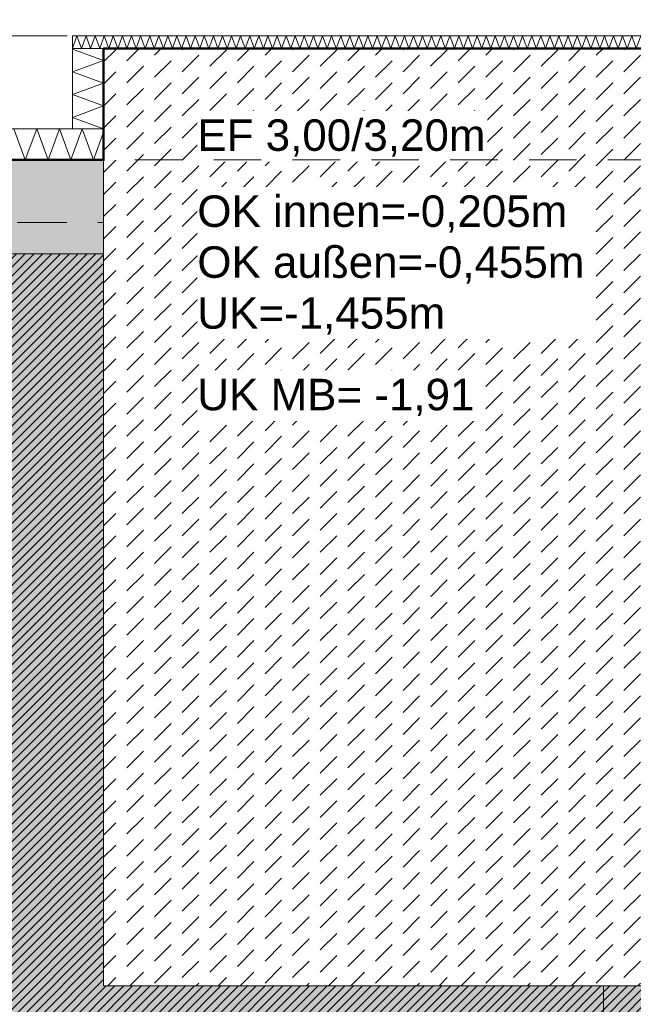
# Model space of a CAD drawing. Header units: metres. Extents: x -273 to 6, y -183 to 13.
# Tile 104 of 256: x -139.29 to -137.33, y -2.95 to 0.2. Entities that reach past the tile are written whole.
import ezdxf

# ---------------------------------------------------------------- set-up
doc = ezdxf.new("R2010")
doc.units = ezdxf.units.M
doc.header["$LTSCALE"] = 0.05
doc.header["$PDMODE"] = 1
doc.header["$PDSIZE"] = -2
for name, pattern in [('ISO-02 Strichlinie', [3.81, 3.048, -0.762]), ('Linienart-53', [5.291531, 3.175, -1.058062, 0.352704, -0.705764]), ('Linienart-Gestrichelt mit Abstand', [6, 4, -2])]:
    doc.linetypes.add(name, pattern=pattern)
doc.layers.get('0').update_dxf_attribs({"lineweight": 25})
for name, color, linetype, lineweight, true_color in [('00 -Bauelemente -Beton unbewehrt', 7, 'Continuous', 9, 0xf7e06e), ('00 -Bauelemente -Dämmung innen', 7, 'Continuous', 9, 0xff7fe6), ('30 -32 Gründung- 2 Flachgründungen u. Bodenplatten', 7, 'Continuous', 9, 0xff6633), ('30 -32 Gründung-4 Frostschürze', 7, 'Continuous', 9, 0x66aaff), ('70 -72 Beschriftung- 1 Beschriftung allgemein', 7, 'Continuous', 9, 0xff6633), ('70 -76 Bemaßung- 2 Allgemein', 7, 'Continuous', 5, 0x6666cc)]:
    doc.layers.add(name, color=color, linetype=linetype, lineweight=lineweight, true_color=true_color)
for name, color, linetype, lineweight in [('30 -35 Decken- 2 Beläge- Dämmung', 7, 'Continuous', 9), ('70 -71 Achsen- 1 Gebäudeachsen', 7, 'Linienart-53', 18), ('Keine', 7, 'Continuous', 9)]:
    doc.layers.add(name, color=color, linetype=linetype, lineweight=lineweight)
doc.styles.add('Arial', font='arial.ttf')
doc.dimstyles.new('k+k_klein', dxfattribs={"dimtxt": 0.100689, "dimasz": 0.05302, "dimexe": 0.05, "dimexo": 0.15, "dimgap": 0.005, "dimtad": 1, "dimdec": 3, "dimtxsty": 'Arial', "dimblk": 'VW_SLASH-2', "dimblk1": 'VW_SLASH-2', "dimblk2": 'VW_SLASH-2', "dimcen": 0, "dimdle": 0.025, "dimadec": 3, "dimazin": 0, "dimtfac": 0.75, "dimtdec": 3, "dimtix": 1, "dimtmove": 0, "dimatfit": 0, "dimldrblk": 'VW_FILLEDARROW', "dimfxl": 0.1, "dimfxlon": 1, "dimfrac": 2, "dimtolj": 1, "dimarcsym": 0})

# ---------------------------------------------------------------- blocks, each defined once
blk = doc.blocks.new('_Achsen (3D)')
at = {"layer": '70 -71 Achsen- 1 Gebäudeachsen', "transparency": 33554687}
for p, q in [((-137.421, 3.8), (-137.421, -46.172)), ((-179.668, -0.447), (3.826, -0.447))]:
    blk.add_line(p, q, dxfattribs=at)
blk = doc.blocks.new('Gruppe-144')
at = {"color": 255, "linetype": 'Continuous', "lineweight": 5}
blk.add_wipeout([(-143.421, -0.247), (-139.021, -0.247), (-139.021, -0.147), (-143.421, -0.147)], dxfattribs=at).dxf.layer = '00 -Bauelemente -Dämmung innen'
blk = doc.blocks.new('Gruppe-145')
at = {"layer": '00 -Bauelemente -Dämmung innen', "color": 7, "transparency": 33554687, "flags": 128}
blk.add_lwpolyline([(-139.3081, -0.147), (-139.2717, -0.247), (-139.2353, -0.147), (-139.1989, -0.247), (-139.1625, -0.147), (-139.1262, -0.247), (-139.0898, -0.147), (-139.0534, -0.247), (-139.021, -0.1581)], dxfattribs=at)
blk = doc.blocks.new('Gruppe-147')
at = {"layer": '00 -Bauelemente -Dämmung innen', "color": 7, "linetype": 'Continuous', "lineweight": 9, "transparency": 33554687}
blk.add_line((-139.021, -0.247), (-139.021, -0.147), dxfattribs=at)
blk = doc.blocks.new('Gruppe-148')
at = {"color": 7, "transparency": 33554687}
blk.add_blockref('Gruppe-147', (0, 0), dxfattribs=at)
blk = doc.blocks.new('Gruppe-149')
at = {"layer": '00 -Bauelemente -Dämmung innen', "color": 7, "linetype": 'Continuous', "lineweight": 9, "transparency": 33554687}
blk.add_line((-139.021, -0.147), (-143.421, -0.147), dxfattribs=at)
blk = doc.blocks.new('Gruppe-150')
at = {"layer": '00 -Bauelemente -Dämmung innen', "color": 7, "linetype": 'Continuous', "lineweight": 9, "transparency": 33554687}
blk.add_line((-143.421, -0.247), (-139.021, -0.247), dxfattribs=at)
blk = doc.blocks.new('Gruppe-151')
at = {"color": 7, "transparency": 33554687}
for name in ['Gruppe-149', 'Gruppe-150']:
    blk.add_blockref(name, (0, 0), dxfattribs=at)
blk = doc.blocks.new('Gruppe-152')
at = {"layer": '00 -Bauelemente -Dämmung innen', "color": 7}
blk.add_blockref('Gruppe-144', (0, 0), dxfattribs=at)
at = {"color": 7, "transparency": 33554687}
for name in ['Gruppe-148', 'Gruppe-151']:
    blk.add_blockref(name, (0, 0), dxfattribs=at)
at = {"layer": '00 -Bauelemente -Dämmung innen', "color": 7, "transparency": 33554687}
blk.add_blockref('Gruppe-145', (0, 0), dxfattribs=at)
blk = doc.blocks.new('Gruppe-153')
at = {"layer": '00 -Bauelemente -Dämmung innen', "color": 7, "transparency": 33554687}
blk.add_blockref('Gruppe-152', (0, 0), dxfattribs=at)
at = {"layer": '00 -Bauelemente -Dämmung innen', "color": 0, "flags": 1}
for tag in ['prm0_value', 'prm1_value', 'prm2_value', 'prm3_value', 'prm4_value', 'prm5_value', 'prm6_value', 'IFC_UUID', 'instanceID', 'prm0_name', 'prm0_type', 'prm1_name', 'prm1_type', 'prm2_name', 'prm2_type', 'prm3_name', 'prm3_type', 'prm4_name', 'prm4_type', 'prm5_name', 'prm5_type', 'prm6_name', 'prm6_type']:
    blk.add_attdef(tag, (-143.421, -0.247), '', height=0.00018, dxfattribs=at)
blk = doc.blocks.new('Gruppe-804')
at = {"color": 255, "linetype": 'Continuous', "lineweight": 5}
blk.add_wipeout([(-139.021, -0.147), (-139.021, 0.1099), (-139.121, 0.1099), (-139.121, -0.147)], dxfattribs=at).dxf.layer = '00 -Bauelemente -Dämmung innen'
blk = doc.blocks.new('Gruppe-805')
at = {"layer": '00 -Bauelemente -Dämmung innen', "color": 7, "transparency": 33554687, "flags": 128}
blk.add_lwpolyline([(-139.021, -0.147), (-139.121, -0.1106), (-139.021, -0.0742), (-139.121, -0.0379), (-139.021, -0.0015), (-139.121, 0.0349), (-139.021, 0.0713), (-139.121, 0.1077), (-139.1151, 0.1099)], dxfattribs=at)
blk = doc.blocks.new('Gruppe-806')
at = {"layer": '00 -Bauelemente -Dämmung innen', "color": 7, "linetype": 'Continuous', "lineweight": 9, "transparency": 33554687}
blk.add_line((-139.121, -0.147), (-139.021, -0.147), dxfattribs=at)
blk = doc.blocks.new('Gruppe-807')
at = {"layer": '00 -Bauelemente -Dämmung innen', "color": 7, "linetype": 'Continuous', "lineweight": 9, "transparency": 33554687}
blk.add_line((-139.021, 0.1099), (-139.121, 0.1099), dxfattribs=at)
blk = doc.blocks.new('Gruppe-808')
at = {"color": 7, "transparency": 33554687}
for name in ['Gruppe-807', 'Gruppe-806']:
    blk.add_blockref(name, (0, 0), dxfattribs=at)
blk = doc.blocks.new('Gruppe-809')
at = {"layer": '00 -Bauelemente -Dämmung innen', "color": 7, "linetype": 'Continuous', "lineweight": 9, "transparency": 33554687}
blk.add_line((-139.121, 0.1099), (-139.121, -0.147), dxfattribs=at)
blk = doc.blocks.new('Gruppe-810')
at = {"layer": '00 -Bauelemente -Dämmung innen', "color": 7, "linetype": 'Continuous', "lineweight": 9, "transparency": 33554687}
blk.add_line((-139.021, -0.147), (-139.021, 0.1099), dxfattribs=at)
blk = doc.blocks.new('Gruppe-811')
at = {"color": 7, "transparency": 33554687}
for name in ['Gruppe-809', 'Gruppe-810']:
    blk.add_blockref(name, (0, 0), dxfattribs=at)
blk = doc.blocks.new('Gruppe-812')
at = {"layer": '00 -Bauelemente -Dämmung innen', "color": 7}
blk.add_blockref('Gruppe-804', (0, 0), dxfattribs=at)
at = {"color": 7, "transparency": 33554687}
for name in ['Gruppe-808', 'Gruppe-811']:
    blk.add_blockref(name, (0, 0), dxfattribs=at)
at = {"layer": '00 -Bauelemente -Dämmung innen', "color": 7, "transparency": 33554687}
blk.add_blockref('Gruppe-805', (0, 0), dxfattribs=at)
blk = doc.blocks.new('Gruppe-813')
at = {"layer": '00 -Bauelemente -Dämmung innen', "color": 7, "transparency": 33554687}
blk.add_blockref('Gruppe-812', (0, 0), dxfattribs=at)
at = {"layer": '00 -Bauelemente -Dämmung innen', "color": 0, "flags": 1}
for tag in ['prm0_value', 'prm1_value', 'prm2_value', 'prm3_value', 'prm4_value', 'prm5_value', 'prm6_value', 'IFC_UUID', 'instanceID', 'prm0_name', 'prm0_type', 'prm1_name', 'prm1_type', 'prm2_name', 'prm2_type', 'prm3_name', 'prm3_type', 'prm4_name', 'prm4_type', 'prm5_name', 'prm5_type', 'prm6_name', 'prm6_type']:
    blk.add_attdef(tag, (-139.121, -0.147), '', height=0.00018, dxfattribs=at)
blk = doc.blocks.new('Gruppe-814')
at = {"color": 255, "linetype": 'Continuous', "lineweight": 5}
blk.add_wipeout([(-139.121, 0.1099), (-135.821, 0.1099), (-135.821, 0.1499), (-139.121, 0.1499)], dxfattribs=at).dxf.layer = '00 -Bauelemente -Dämmung innen'
blk = doc.blocks.new('Gruppe-815')
at = {"layer": '00 -Bauelemente -Dämmung innen', "color": 7, "transparency": 33554687, "flags": 128}
blk.add_lwpolyline([(-139.121, 0.1099), (-139.1064, 0.1499), (-139.0919, 0.1099), (-139.0773, 0.1499), (-139.0628, 0.1099), (-139.0482, 0.1499), (-139.0336, 0.1099), (-139.0191, 0.1499), (-139.0045, 0.1099), (-138.99, 0.1499), (-138.9754, 0.1099), (-138.9609, 0.1499), (-138.9463, 0.1099), (-138.9317, 0.1499), (-138.9172, 0.1099), (-138.9026, 0.1499), (-138.8881, 0.1099), (-138.8735, 0.1499), (-138.8589, 0.1099), (-138.8444, 0.1499), (-138.8298, 0.1099), (-138.8153, 0.1499), (-138.8007, 0.1099), (-138.7861, 0.1499), (-138.7716, 0.1099), (-138.757, 0.1499), (-138.7425, 0.1099), (-138.7279, 0.1499), (-138.7134, 0.1099), (-138.6988, 0.1499), (-138.6842, 0.1099), (-138.6697, 0.1499), (-138.6551, 0.1099), (-138.6406, 0.1499), (-138.626, 0.1099), (-138.6114, 0.1499), (-138.5969, 0.1099), (-138.5823, 0.1499), (-138.5678, 0.1099), (-138.5532, 0.1499), (-138.5386, 0.1099), (-138.5241, 0.1499), (-138.5095, 0.1099), (-138.495, 0.1499), (-138.4804, 0.1099), (-138.4659, 0.1499), (-138.4513, 0.1099), (-138.4367, 0.1499), (-138.4222, 0.1099), (-138.4076, 0.1499), (-138.3931, 0.1099), (-138.3785, 0.1499), (-138.3639, 0.1099), (-138.3494, 0.1499), (-138.3348, 0.1099), (-138.3203, 0.1499), (-138.3057, 0.1099), (-138.2911, 0.1499), (-138.2766, 0.1099), (-138.262, 0.1499), (-138.2475, 0.1099), (-138.2329, 0.1499), (-138.2184, 0.1099), (-138.2038, 0.1499), (-138.1892, 0.1099), (-138.1747, 0.1499), (-138.1601, 0.1099), (-138.1456, 0.1499), (-138.131, 0.1099), (-138.1164, 0.1499), (-138.1019, 0.1099), (-138.0873, 0.1499), (-138.0728, 0.1099), (-138.0582, 0.1499), (-138.0436, 0.1099), (-138.0291, 0.1499), (-138.0145, 0.1099), (-138, 0.1499), (-137.9854, 0.1099), (-137.9709, 0.1499), (-137.9563, 0.1099), (-137.9417, 0.1499), (-137.9272, 0.1099), (-137.9126, 0.1499), (-137.8981, 0.1099), (-137.8835, 0.1499), (-137.8689, 0.1099), (-137.8544, 0.1499), (-137.8398, 0.1099), (-137.8253, 0.1499), (-137.8107, 0.1099), (-137.7961, 0.1499), (-137.7816, 0.1099), (-137.767, 0.1499), (-137.7525, 0.1099), (-137.7379, 0.1499), (-137.7234, 0.1099), (-137.7088, 0.1499), (-137.6942, 0.1099), (-137.6797, 0.1499), (-137.6651, 0.1099), (-137.6506, 0.1499), (-137.636, 0.1099), (-137.6214, 0.1499), (-137.6069, 0.1099), (-137.5923, 0.1499), (-137.5778, 0.1099), (-137.5632, 0.1499), (-137.5486, 0.1099), (-137.5341, 0.1499), (-137.5195, 0.1099), (-137.505, 0.1499), (-137.4904, 0.1099), (-137.4759, 0.1499), (-137.4613, 0.1099), (-137.4467, 0.1499), (-137.4322, 0.1099), (-137.4176, 0.1499), (-137.4031, 0.1099), (-137.3885, 0.1499), (-137.3739, 0.1099), (-137.3594, 0.1499), (-137.3448, 0.1099), (-137.3303, 0.1499), (-137.3157, 0.1099), (-137.3011, 0.1499), (-137.2866, 0.1099), (-137.272, 0.1499), (-137.2575, 0.1099), (-137.2429, 0.1499), (-137.2284, 0.1099), (-137.2138, 0.1499), (-137.1992, 0.1099), (-137.1847, 0.1499), (-137.1701, 0.1099), (-137.1556, 0.1499), (-137.141, 0.1099), (-137.1264, 0.1499), (-137.1119, 0.1099), (-137.0973, 0.1499), (-137.0828, 0.1099), (-137.0682, 0.1499), (-137.0536, 0.1099), (-137.0391, 0.1499), (-137.0245, 0.1099), (-137.01, 0.1499), (-136.9954, 0.1099), (-136.9809, 0.1499), (-136.9663, 0.1099), (-136.9517, 0.1499), (-136.9372, 0.1099), (-136.9226, 0.1499), (-136.9081, 0.1099), (-136.8935, 0.1499), (-136.8789, 0.1099), (-136.8644, 0.1499), (-136.8498, 0.1099), (-136.8353, 0.1499), (-136.8207, 0.1099), (-136.8061, 0.1499), (-136.7916, 0.1099), (-136.777, 0.1499), (-136.7625, 0.1099), (-136.7479, 0.1499), (-136.7334, 0.1099), (-136.7188, 0.1499), (-136.7042, 0.1099), (-136.6897, 0.1499), (-136.6751, 0.1099), (-136.6606, 0.1499), (-136.646, 0.1099), (-136.6314, 0.1499), (-136.6169, 0.1099), (-136.6023, 0.1499), (-136.5878, 0.1099), (-136.5732, 0.1499), (-136.5586, 0.1099), (-136.5441, 0.1499), (-136.5295, 0.1099), (-136.515, 0.1499), (-136.5004, 0.1099), (-136.4859, 0.1499), (-136.4713, 0.1099), (-136.4567, 0.1499), (-136.4422, 0.1099), (-136.4276, 0.1499), (-136.4131, 0.1099), (-136.3985, 0.1499), (-136.3839, 0.1099), (-136.3694, 0.1499), (-136.3548, 0.1099), (-136.3403, 0.1499), (-136.3257, 0.1099), (-136.3111, 0.1499), (-136.2966, 0.1099), (-136.282, 0.1499), (-136.2675, 0.1099), (-136.2529, 0.1499), (-136.2384, 0.1099), (-136.2238, 0.1499), (-136.2092, 0.1099), (-136.1947, 0.1499), (-136.1801, 0.1099), (-136.1656, 0.1499), (-136.151, 0.1099), (-136.1364, 0.1499), (-136.1219, 0.1099), (-136.1073, 0.1499), (-136.0928, 0.1099), (-136.0782, 0.1499), (-136.0636, 0.1099), (-136.0491, 0.1499), (-136.0345, 0.1099), (-136.02, 0.1499), (-136.0054, 0.1099), (-135.9909, 0.1499), (-135.9763, 0.1099), (-135.9617, 0.1499), (-135.9472, 0.1099), (-135.9326, 0.1499), (-135.9181, 0.1099), (-135.9035, 0.1499), (-135.8889, 0.1099), (-135.8744, 0.1499), (-135.8598, 0.1099), (-135.8453, 0.1499), (-135.8307, 0.1099), (-135.821, 0.1366)], dxfattribs=at)
blk = doc.blocks.new('Gruppe-816')
at = {"layer": '00 -Bauelemente -Dämmung innen', "color": 7, "linetype": 'Continuous', "lineweight": 9, "transparency": 33554687}
blk.add_line((-139.121, 0.1499), (-139.121, 0.1099), dxfattribs=at)
blk = doc.blocks.new('Gruppe-817')
at = {"layer": '00 -Bauelemente -Dämmung innen', "color": 7, "linetype": 'Continuous', "lineweight": 9, "transparency": 33554687}
blk.add_line((-135.821, 0.1099), (-135.821, 0.1499), dxfattribs=at)
blk = doc.blocks.new('Gruppe-818')
at = {"color": 7, "transparency": 33554687}
for name in ['Gruppe-816', 'Gruppe-817']:
    blk.add_blockref(name, (0, 0), dxfattribs=at)
blk = doc.blocks.new('Gruppe-819')
at = {"layer": '00 -Bauelemente -Dämmung innen', "color": 7, "linetype": 'Continuous', "lineweight": 9, "transparency": 33554687}
blk.add_line((-135.821, 0.1499), (-139.121, 0.1499), dxfattribs=at)
blk = doc.blocks.new('Gruppe-820')
at = {"layer": '00 -Bauelemente -Dämmung innen', "color": 7, "linetype": 'Continuous', "lineweight": 9, "transparency": 33554687}
blk.add_line((-139.121, 0.1099), (-135.821, 0.1099), dxfattribs=at)
blk = doc.blocks.new('Gruppe-821')
at = {"color": 7, "transparency": 33554687}
for name in ['Gruppe-819', 'Gruppe-820']:
    blk.add_blockref(name, (0, 0), dxfattribs=at)
blk = doc.blocks.new('Gruppe-822')
at = {"layer": '00 -Bauelemente -Dämmung innen', "color": 7}
blk.add_blockref('Gruppe-814', (0, 0), dxfattribs=at)
at = {"color": 7, "transparency": 33554687}
for name in ['Gruppe-818', 'Gruppe-821']:
    blk.add_blockref(name, (0, 0), dxfattribs=at)
at = {"layer": '00 -Bauelemente -Dämmung innen', "color": 7, "transparency": 33554687}
blk.add_blockref('Gruppe-815', (0, 0), dxfattribs=at)
blk = doc.blocks.new('Gruppe-823')
at = {"layer": '00 -Bauelemente -Dämmung innen', "color": 7, "transparency": 33554687}
blk.add_blockref('Gruppe-822', (0, 0), dxfattribs=at)
at = {"layer": '00 -Bauelemente -Dämmung innen', "color": 0, "flags": 1}
for tag in ['IFC_UUID', 'instanceID', 'prm0_name', 'prm0_type', 'prm0_value', 'prm1_name', 'prm1_type', 'prm1_value', 'prm2_name', 'prm2_type', 'prm2_value', 'prm3_name', 'prm3_type', 'prm3_value', 'prm4_name', 'prm4_type', 'prm4_value', 'prm5_name', 'prm5_type', 'prm5_value', 'prm6_name', 'prm6_type', 'prm6_value']:
    blk.add_attdef(tag, (-139.121, 0.1099), '', height=0.00018, dxfattribs=at)
blk = doc.blocks.new('Gruppe-2129')
at = {"layer": '30 -32 Gründung- 2 Flachgründungen u. Bodenplatten', "flags": 128}
blk.add_lwpolyline([(-139.021, 0.1099), (-135.821, 0.1099), (-135.821, -2.8901), (-139.021, -2.8901)], close=True, dxfattribs=at)
at = {"color": 255}
for points in [[(-138.721, -0.2524), (-137.7926, -0.2524), (-137.7926, -0.0901), (-138.721, -0.0901)], [(-138.721, -0.8204), (-137.4749, -0.8204), (-137.4749, -0.3335), (-138.721, -0.3335)]]:
    blk.add_wipeout(points, dxfattribs=at).dxf.layer = '70 -72 Beschriftung- 1 Beschriftung allgemein'
at = {"layer": '70 -72 Beschriftung- 1 Beschriftung allgemein', "char_height": 0.100689, "attachment_point": 1, "line_spacing_factor": 0.970891, "style": 'Arial'}
for s, insert in [('EF 3,00/3,20m', (-138.721, -0.1171)), ('OK innen=-0,205m\\POK außen=-0,455m\\PUK=-1,455m', (-138.721, -0.3605))]:
    blk.add_mtext(s, dxfattribs=dict(at, insert=insert))
blk = doc.blocks.new('_FU_2D LP5 (2D)')
at = {"color": 255}
blk.add_wipeout([(-139.02099996, 0.10989813), (-135.82099996, 0.10989813), (-135.82099996, -2.89010187), (-139.02099996, -2.89010187)], dxfattribs=at).dxf.layer = '00 -Bauelemente -Beton unbewehrt'
at = {"layer": '00 -Bauelemente -Beton unbewehrt', "linetype": 'Continuous', "lineweight": 9}
h = blk.add_hatch(dxfattribs=at)
h.set_pattern_fill('Unbew_ Beton1 1mm SRF', style=0, pattern_type=2)
h.set_pattern_definition([(45, (0, 0), (0.088388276, 0.01767774), [0.075, -0.05])])
h.paths.add_polyline_path([(-139.02099996, 0.10989813), (-135.82099996, 0.10989813), (-135.82099996, -2.89010187), (-139.02099996, -2.89010187)])
at = {"layer": '30 -35 Decken- 2 Beläge- Dämmung', "linetype": 'Continuous', "lineweight": 18, "true_color": 0xd9d9d9}
h = blk.add_hatch(dxfattribs=at)
h.set_pattern_fill('Schraffur grau', color=254, style=0, pattern_type=2)
h.set_pattern_definition([(45, (-131.188402, -6.746944), (0.014142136, -0.014142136), [])])
h.paths.add_polyline_path([(-149.17086327, -2.24704198), (-150.87086327, -2.24704198), (-150.87086327, -0.54704198), (-151.02099996, -0.54704198), (-151.02099996, -2.89011624), (-154.22099996, -2.89011624), (-154.22099996, -0.54704198), (-159.62099996, -0.54704198), (-159.62099996, -5.54704198), (-119.72099996, -5.54704198), (-119.72099996, -10.21204198), (-100.02099996, -10.21204198), (-100.02099996, -7.44704198), (-101.74599996, -7.44704198), (-101.74599996, -5.21204198), (-114.72099996, -5.21204198), (-114.72099996, -2.89009828), (-116.22099996, -2.89009828), (-116.22099996, -0.54704198), (-120.62099996, -0.54704198), (-120.62099996, -2.89010187), (-123.82099996, -2.89010187), (-123.82099996, -0.54704198), (-128.22099996, -0.54704198), (-128.22099996, -2.89010187), (-131.42099996, -2.89010187), (-131.42099996, -0.54704198), (-135.82099996, -0.54704198), (-135.82099996, -2.89010187), (-139.02099996, -2.89010187), (-139.02099996, -0.54704198), (-143.42099996, -0.54704198), (-143.42099996, -2.89011265), (-146.62099996, -2.89011265), (-146.62099996, -0.54704198), (-149.17086327, -0.54704198)])
h.paths.add_polyline_path([(-105.92099996, -8.27204198), (-108.12099996, -8.27204198), (-108.12099996, -6.07204198), (-105.92099996, -6.07204198)])
h.paths.add_polyline_path([(-113.52099996, -8.27204198), (-115.72099996, -8.27204198), (-115.72099996, -6.07204198), (-113.52099996, -6.07204198)])
at = {"layer": 'Keine', "linetype": 'Continuous', "lineweight": 0, "transparency": 33554511}
h = blk.add_hatch(color=43, dxfattribs=at)
h.paths.add_polyline_path([(-131.42099996, -0.54704198), (-135.82099996, -0.54704198), (-135.82099996, -2.89010187), (-139.02099996, -2.89010187), (-139.02099996, -0.54704198), (-143.42099996, -0.54704198), (-143.42099996, -2.89011265), (-146.62099996, -2.89011265), (-146.62099996, -0.54704198), (-149.17086327, -0.54704198), (-149.17086327, -2.24704198), (-151.02099996, -2.24704198), (-151.02099996, -2.89011624), (-154.22099996, -2.89011624), (-154.22099996, -0.54704198), (-159.62099996, -0.54704198), (-159.62099996, -9.29704198), (-161.89599996, -9.29704198), (-161.89599996, -8.97204198), (-164.29599996, -8.97204198), (-164.29599996, -8.89704198), (-167.04599996, -8.89704198), (-167.04599996, -9.47204198), (-168.59599996, -9.47204198), (-168.59599996, -8.79704198), (-174.32099996, -8.79704198), (-174.32099996, -9.79704198), (-175.32099996, -9.79704198), (-175.32099996, -11.09704198), (-160.82099996, -11.09704198), (-160.82099996, -10.94704198), (-100.02099996, -10.94704198), (-100.02099996, -7.44704198), (-101.74599996, -7.44704198), (-101.74599996, -5.21204198), (-114.72099996, -5.21204198), (-114.72099996, -2.89009828), (-116.22099996, -2.89009828), (-116.22099996, -0.54704198), (-120.62099996, -0.54704198), (-120.62099996, -2.89010187), (-123.82099996, -2.89010187), (-123.82099996, -0.54704198), (-128.22099996, -0.54704198), (-128.22099996, -2.89010187), (-131.42099996, -2.89010187)])
h.paths.add_polyline_path([(-153.72099996, -6.07204198), (-151.52099996, -6.07204198), (-151.52099996, -8.27204198), (-153.72099996, -8.27204198)])
h.paths.add_polyline_path([(-143.92099996, -8.27204198), (-146.12099996, -8.27204198), (-146.12099996, -6.07204198), (-143.92099996, -6.07204198)])
h.paths.add_polyline_path([(-128.72099996, -8.27204198), (-130.92099996, -8.27204198), (-130.92099996, -6.07204198), (-128.72099996, -6.07204198)])
h.paths.add_polyline_path([(-113.52099996, -8.27204198), (-115.72099996, -8.27204198), (-115.72099996, -6.07204198), (-113.52099996, -6.07204198)])
h.paths.add_polyline_path([(-108.12099996, -6.07204198), (-105.92099996, -6.07204198), (-105.92099996, -8.27204198), (-108.12099996, -8.27204198)])
h.paths.add_polyline_path([(-123.32099996, -6.07204198), (-121.12099996, -6.07204198), (-121.12099996, -8.27204198), (-123.32099996, -8.27204198)])
h.paths.add_polyline_path([(-138.52099996, -6.07204198), (-136.32099996, -6.07204198), (-136.32099996, -8.27204198), (-138.52099996, -8.27204198)])
at = {"layer": '00 -Bauelemente -Beton unbewehrt', "flags": 128}
blk.add_lwpolyline([(-139.02099996, 0.10989813), (-135.82099996, 0.10989813), (-135.82099996, -2.89010187), (-139.02099996, -2.89010187)], close=True, dxfattribs=at)
at = {"layer": '30 -35 Decken- 2 Beläge- Dämmung', "flags": 128}
blk.add_lwpolyline([(-131.42099996, -0.54704198), (-135.82099996, -0.54704198), (-135.82099996, -2.89010187), (-139.02099996, -2.89010187), (-139.02099996, -0.54704198), (-143.42099996, -0.54704198), (-143.42099996, -2.89011265), (-146.62099996, -2.89011265), (-146.62099996, -0.54704198), (-149.17086327, -0.54704198), (-149.17086327, -2.24704198), (-150.87086327, -2.24704198), (-150.87086327, -0.54704198), (-151.02099996, -0.54704198), (-151.02099996, -2.89011624), (-154.22099996, -2.89011624), (-154.22099996, -0.54704198), (-159.62099996, -0.54704198), (-159.62099996, -5.54704198), (-119.72099996, -5.54704198)], dxfattribs=at)
at = {"layer": 'Keine', "flags": 128}
blk.add_lwpolyline([(-131.42099996, -0.54704198), (-135.82099996, -0.54704198), (-135.82099996, -2.89010187), (-139.02099996, -2.89010187), (-139.02099996, -0.54704198), (-143.42099996, -0.54704198), (-143.42099996, -2.89011265), (-146.62099996, -2.89011265), (-146.62099996, -0.54704198), (-149.17086327, -0.54704198), (-149.17086327, -2.24704198), (-151.02099996, -2.24704198), (-151.02099996, -2.89011624), (-154.22099996, -2.89011624), (-154.22099996, -0.54704198), (-159.62099996, -0.54704198)], dxfattribs=at)
at = {"layer": '00 -Bauelemente -Dämmung innen', "color": 7}
blk.add_blockref('Gruppe-153', (0, 0), dxfattribs=at)
blk.add_blockref('Gruppe-813', (0, 0), dxfattribs=at)
blk.add_blockref('Gruppe-823', (0, 0), dxfattribs=at)
at = {"layer": 'Keine', "color": 1, "linetype": 'Linienart-Gestrichelt mit Abstand', "lineweight": 9, "true_color": 0xff0000, "flags": 128}
blk.add_lwpolyline([(6.03999377, -134.70913897), (4.10766281, -139.37286792), (2.43021044, -143.26963359), (0.229042, -148.18933714), (-1.94395765, -152.85045285), (-2.56993827, -154.15978267), (-4.36668217, -157.84024419, -0.1218666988), (-4.98756345, -158.57331042), (-24.20773646, -172.45584859, 0.2343426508), (-30.81423496, -181.88107792), (-30.81423496, -181.88107792, -0.1382747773), (-50.04185585, -181.32068598), (-50.04185585, -181.32068598), (-63.53399243, -176.93721776), (-98.52806435, -165.50668377), (-148.4236418, -149.2972654), (-209.68205216, -128.62056047), (-249.49758002, -116.74073979), (-271.8563458, -111.07977166), (-272.63374696, -110.30237051), (-272.63374694, -44.20319881), (-268.39909651, 0.15100107), (-267.46628238, 0.15012673), (-197.75478142, 0.14986172), (5.97600004, 0.14995802), (6.00607638, -63.16005056)], format="xyb", close=True, dxfattribs=at)
at = {"layer": '30 -32 Gründung- 2 Flachgründungen u. Bodenplatten', "color": 7}
blk.add_blockref('Gruppe-2129', (0, 0), dxfattribs=at)
at = {"layer": '30 -32 Gründung-4 Frostschürze', "linetype": 'Continuous', "lineweight": 0, "transparency": 33554534}
blk.add_hatch(color=161, dxfattribs=at).paths.add_polyline_path([(-143.42099996, -0.24704198), (-139.02099996, -0.24704198), (-139.02099996, -0.54704198), (-143.42099996, -0.54704198)])
at = {"layer": '30 -32 Gründung- 2 Flachgründungen u. Bodenplatten', "linetype": 'ISO-02 Strichlinie'}
blk.add_line((-138.92099996, -0.24704198), (-135.92099996, -0.24704198), dxfattribs=at)
at = {"layer": '30 -32 Gründung-4 Frostschürze', "flags": 128}
blk.add_lwpolyline([(-143.42099996, -0.24704198), (-139.02099996, -0.24704198), (-139.02099996, -0.54704198), (-143.42099996, -0.54704198)], close=True, dxfattribs=at)
at = {"layer": '70 -72 Beschriftung- 1 Beschriftung allgemein', "color": 103, "lineweight": 50, "true_color": 0x66cc7f, "flags": 128}
blk.add_lwpolyline([(-131.42099996, -0.24704198), (-135.82099996, -0.24704198), (-135.82099996, 0.10989813), (-139.02099996, 0.10989813), (-139.02099996, -0.24704198), (-143.42099996, -0.24704198), (-143.42099996, 0.10988735), (-146.62099996, 0.10988735), (-146.62099996, -0.24704198), (-151.02086327, -0.24704198), (-151.02099996, 0.10988376), (-154.22099996, 0.10988376), (-154.22099996, -0.24704198), (-159.62099996, -0.24704198)], dxfattribs=at)
blk = doc.blocks.new('VW_SLASH-2')
at = {"color": 0, "linetype": 'ByBlock', "lineweight": -2, "transparency": 16777216}
blk.add_line((0.472, 0), (-1, 0), dxfattribs=at)
at = {"color": 0, "lineweight": 5, "transparency": 16777216, "flags": 128}
blk.add_lwpolyline([(0.5, 0.5), (-0.5, -0.5)], dxfattribs=at)
blk = doc.blocks.new('*D2982')
at = {"layer": '70 -76 Bemaßung- 2 Allgemein', "color": 0, "lineweight": -2}
for p, q in [((-143.421, 1.8), (-143.421, 1.95)), ((-139.021, 1.8), (-139.021, 1.95)), ((-139.074, 1.9), (-143.368, 1.9))]:
    blk.add_line(p, q, dxfattribs=at)
at = {"layer": 'Defpoints', "color": 0}
for p in [(-143.421, 1.9), (-143.421, -0.247), (-139.021, -2.8901)]:
    blk.add_point(p, dxfattribs=at)
at = {"layer": '70 -76 Bemaßung- 2 Allgemein', "color": 0, "lineweight": -2, "xscale": 0.05302001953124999, "yscale": 0.05302001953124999, "zscale": 0.05302001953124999, "rotation": 180}
blk.add_blockref('VW_SLASH-2', (-143.421, 1.9), dxfattribs=at)
at = {"layer": '70 -76 Bemaßung- 2 Allgemein', "color": 0, "lineweight": -2, "xscale": 0.05302001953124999, "yscale": 0.05302001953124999, "zscale": 0.05302001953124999}
blk.add_blockref('VW_SLASH-2', (-139.021, 1.9), dxfattribs=at)
at = {"layer": '70 -76 Bemaßung- 2 Allgemein', "color": 0, "insert": (-141.221, 1.9654), "char_height": 0.10069, "attachment_point": 5, "style": 'Arial'}
blk.add_mtext('\\A1;4,40', dxfattribs=at)
blk = doc.blocks.new('VW_FILLEDARROW')
at = {"linetype": 'Continuous', "lineweight": 0, "transparency": 16777216}
blk.add_hatch(color=0, dxfattribs=at).paths.add_polyline_path([(-2.829, 0.758), (0, 0), (-2.829, -0.758)])
at = {"color": 0, "lineweight": 5, "transparency": 16777216, "flags": 128}
blk.add_lwpolyline([(-2.829, 0.758), (0, 0), (-2.829, -0.758)], close=True, dxfattribs=at)
blk = doc.blocks.new('*D2983')
at = {"layer": '70 -76 Bemaßung- 2 Allgemein', "color": 0, "lineweight": -2}
for p, q in [((-139.021, 1.8), (-139.021, 1.95)), ((-137.421, 1.8), (-137.421, 1.95)), ((-137.474, 1.9), (-138.968, 1.9))]:
    blk.add_line(p, q, dxfattribs=at)
at = {"layer": 'Defpoints', "color": 0}
for p in [(-139.021, 1.9), (-137.421, 0.153), (-139.021, -2.8901)]:
    blk.add_point(p, dxfattribs=at)
at = {"layer": '70 -76 Bemaßung- 2 Allgemein', "color": 0, "lineweight": -2, "xscale": 0.05302001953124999, "yscale": 0.05302001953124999, "zscale": 0.05302001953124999, "rotation": 180}
blk.add_blockref('VW_SLASH-2', (-139.021, 1.9), dxfattribs=at)
at = {"layer": '70 -76 Bemaßung- 2 Allgemein', "color": 0, "lineweight": -2, "xscale": 0.05302001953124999, "yscale": 0.05302001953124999, "zscale": 0.05302001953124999}
blk.add_blockref('VW_SLASH-2', (-137.421, 1.9), dxfattribs=at)
at = {"layer": '70 -76 Bemaßung- 2 Allgemein', "color": 0, "insert": (-138.221, 1.9654), "char_height": 0.10069, "attachment_point": 5, "style": 'Arial'}
blk.add_mtext('\\A1;1,60', dxfattribs=at)
blk = doc.blocks.new('*D2984')
at = {"layer": '70 -76 Bemaßung- 2 Allgemein', "color": 0, "lineweight": -2}
for p, q in [((-137.421, 1.8), (-137.421, 1.95)), ((-135.821, 1.8), (-135.821, 1.95)), ((-135.874, 1.9), (-137.368, 1.9))]:
    blk.add_line(p, q, dxfattribs=at)
at = {"layer": 'Defpoints', "color": 0}
for p in [(-137.421, 1.9), (-137.421, 0.153), (-135.821, -2.8901)]:
    blk.add_point(p, dxfattribs=at)
at = {"layer": '70 -76 Bemaßung- 2 Allgemein', "color": 0, "lineweight": -2, "xscale": 0.05302001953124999, "yscale": 0.05302001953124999, "zscale": 0.05302001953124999, "rotation": 180}
blk.add_blockref('VW_SLASH-2', (-137.421, 1.9), dxfattribs=at)
at = {"layer": '70 -76 Bemaßung- 2 Allgemein', "color": 0, "lineweight": -2, "xscale": 0.05302001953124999, "yscale": 0.05302001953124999, "zscale": 0.05302001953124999}
blk.add_blockref('VW_SLASH-2', (-135.821, 1.9), dxfattribs=at)
at = {"layer": '70 -76 Bemaßung- 2 Allgemein', "color": 0, "insert": (-136.621, 1.9654), "char_height": 0.10069, "attachment_point": 5, "style": 'Arial'}
blk.add_mtext('\\A1;1,60', dxfattribs=at)
blk = doc.blocks.new('*D3229')
at = {"layer": '70 -76 Bemaßung- 2 Allgemein', "color": 0, "lineweight": -2}
for p, q in [((-143.321, 1.3), (-143.321, 1.45)), ((-139.121, 1.3), (-139.121, 1.45)), ((-139.174, 1.4), (-143.268, 1.4))]:
    blk.add_line(p, q, dxfattribs=at)
at = {"layer": 'Defpoints', "color": 0}
for p in [(-143.321, 1.4), (-143.321, 0.1499), (-139.121, 0.1499)]:
    blk.add_point(p, dxfattribs=at)
at = {"layer": '70 -76 Bemaßung- 2 Allgemein', "color": 0, "lineweight": -2, "xscale": 0.05302001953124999, "yscale": 0.05302001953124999, "zscale": 0.05302001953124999, "rotation": 180}
blk.add_blockref('VW_SLASH-2', (-143.321, 1.4), dxfattribs=at)
at = {"layer": '70 -76 Bemaßung- 2 Allgemein', "color": 0, "lineweight": -2, "xscale": 0.05302001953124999, "yscale": 0.05302001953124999, "zscale": 0.05302001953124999}
blk.add_blockref('VW_SLASH-2', (-139.121, 1.4), dxfattribs=at)
at = {"layer": '70 -76 Bemaßung- 2 Allgemein', "color": 0, "insert": (-141.221, 1.4654), "char_height": 0.10069, "attachment_point": 5, "style": 'Arial'}
blk.add_mtext('\\A1;4,20', dxfattribs=at)
blk = doc.blocks.new('*D3230')
at = {"layer": '70 -76 Bemaßung- 2 Allgemein', "color": 0, "lineweight": -2}
for p, q in [((-139.121, 1.3), (-139.121, 1.45)), ((-139.021, 1.3), (-139.021, 1.45)), ((-139.174, 1.4), (-139.227, 1.4)), ((-139.021, 1.4), (-139.121, 1.4)), ((-138.968, 1.4), (-138.915, 1.4))]:
    blk.add_line(p, q, dxfattribs=at)
at = {"layer": 'Defpoints', "color": 0}
for p in [(-139.121, 1.4), (-139.121, 0.1499), (-139.021, -0.9795)]:
    blk.add_point(p, dxfattribs=at)
at = {"layer": '70 -76 Bemaßung- 2 Allgemein', "color": 0, "lineweight": -2, "xscale": 0.05302001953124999, "yscale": 0.05302001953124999, "zscale": 0.05302001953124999}
for p, rotation in [((-139.121, 1.4), 359.9999999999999), ((-139.021, 1.4), 179.9999999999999)]:
    blk.add_blockref('VW_SLASH-2', p, dxfattribs=dict(at, rotation=rotation))
at = {"layer": '70 -76 Bemaßung- 2 Allgemein', "color": 0, "insert": (-139.071, 1.5089), "char_height": 0.10069, "attachment_point": 5, "style": 'Arial'}
blk.add_mtext('\\A1;10', dxfattribs=at)
blk = doc.blocks.new('*D3231')
at = {"layer": '70 -76 Bemaßung- 2 Allgemein', "color": 0, "lineweight": -2}
for p, q in [((-139.021, 1.3), (-139.021, 1.45)), ((-137.421, 1.3), (-137.421, 1.45)), ((-137.474, 1.4), (-138.968, 1.4))]:
    blk.add_line(p, q, dxfattribs=at)
at = {"layer": 'Defpoints', "color": 0}
for p in [(-139.021, 1.4), (-137.421, 0.153), (-139.021, -0.9795)]:
    blk.add_point(p, dxfattribs=at)
at = {"layer": '70 -76 Bemaßung- 2 Allgemein', "color": 0, "lineweight": -2, "xscale": 0.05302001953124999, "yscale": 0.05302001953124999, "zscale": 0.05302001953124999, "rotation": 180}
blk.add_blockref('VW_SLASH-2', (-139.021, 1.4), dxfattribs=at)
at = {"layer": '70 -76 Bemaßung- 2 Allgemein', "color": 0, "lineweight": -2, "xscale": 0.05302001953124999, "yscale": 0.05302001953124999, "zscale": 0.05302001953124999}
blk.add_blockref('VW_SLASH-2', (-137.421, 1.4), dxfattribs=at)
at = {"layer": '70 -76 Bemaßung- 2 Allgemein', "color": 0, "insert": (-138.221, 1.4654), "char_height": 0.10069, "attachment_point": 5, "style": 'Arial'}
blk.add_mtext('\\A1;1,60', dxfattribs=at)
blk = doc.blocks.new('*D3232')
at = {"layer": '70 -76 Bemaßung- 2 Allgemein', "color": 0, "lineweight": -2}
for p, q in [((-137.421, 1.3), (-137.421, 1.45)), ((-135.821, 1.3), (-135.821, 1.45)), ((-135.874, 1.4), (-137.368, 1.4))]:
    blk.add_line(p, q, dxfattribs=at)
at = {"layer": 'Defpoints', "color": 0}
for p in [(-137.421, 1.4), (-137.421, 0.153), (-135.821, -1.1332)]:
    blk.add_point(p, dxfattribs=at)
at = {"layer": '70 -76 Bemaßung- 2 Allgemein', "color": 0, "lineweight": -2, "xscale": 0.05302001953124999, "yscale": 0.05302001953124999, "zscale": 0.05302001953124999}
for p, rotation in [((-137.421, 1.4), 180), ((-135.821, 1.4), 360)]:
    blk.add_blockref('VW_SLASH-2', p, dxfattribs=dict(at, rotation=rotation))
at = {"layer": '70 -76 Bemaßung- 2 Allgemein', "color": 0, "insert": (-136.621, 1.4654), "char_height": 0.10069, "attachment_point": 5, "style": 'Arial'}
blk.add_mtext('\\A1;1,60', dxfattribs=at)
blk = doc.blocks.new('Gruppe-2984')
at = {"layer": '70 -72 Beschriftung- 1 Beschriftung allgemein', "linetype": 'Continuous', "lineweight": 5}
blk.add_point((-138.721, -0.8204), dxfattribs=at)
at = {"color": 255}
blk.add_wipeout([(-138.721, -1.0826), (-137.828, -1.0826), (-137.828, -0.9204), (-138.721, -0.9204)], dxfattribs=at).dxf.layer = '70 -72 Beschriftung- 1 Beschriftung allgemein'
at = {"layer": '70 -72 Beschriftung- 1 Beschriftung allgemein', "insert": (-138.721, -0.9474), "char_height": 0.100689, "attachment_point": 1, "line_spacing_factor": 0.970891, "style": 'Arial'}
blk.add_mtext('UK MB= -1,91', dxfattribs=at)
blk = doc.blocks.new('Gruppe-2789')
at = {"layer": '70 -76 Bemaßung- 2 Allgemein'}
for base, p1, p2, text, picture, middle in [((-143.42099996, 1.89995802), (-139.02099996, -2.89010187), (-143.42099996, -0.24704198), '4,40', '*D2982', (-141.22099996, 1.96542156)), ((-139.02099996, 1.89995802), (-137.42099996, 0.15295802), (-139.02099996, -2.89010187), '1,60', '*D2983', (-138.22099996, 1.96542156)), ((-137.42099996, 1.89995802), (-135.82099996, -2.89010187), (-137.42099996, 0.15295802), '1,60', '*D2984', (-136.62099996, 1.96542156))]:
    dim = blk.add_linear_dim(base=base, p1=p1, p2=p2, text=text, dimstyle='k+k_klein', override={"dimtxt": 0.100689, "dimgap": 0.005, "dimdec": 8, "dimpost": '<>', "dimtxsty": 'Arial', "dimtmove": 2}, dxfattribs=at)
    dim.commit()
    dim.dimension.update_dxf_attribs({"geometry": picture, "text_midpoint": middle})
blk = doc.blocks.new('Gruppe-2794')
at = {"layer": '70 -76 Bemaßung- 2 Allgemein'}
for base, p1, p2, text, override, picture, middle in [((-139.12099996, 1.39995802), (-139.02099996, -0.97953575), (-139.12099996, 0.14989094), '10', {"dimtxt": 0.100689, "dimgap": 0.005, "dimdec": 8, "dimpost": '<>', "dimtxsty": 'Arial', "dimtix": 0, "dimtmove": 2}, '*D3230', (-139.07099996, 1.50885958)), ((-143.32099996, 1.39995802), (-139.12099996, 0.14989094), (-143.32099996, 0.14988735), '4,20', {"dimtxt": 0.100689, "dimgap": 0.005, "dimdec": 8, "dimpost": '<>', "dimtxsty": 'Arial', "dimtmove": 2}, '*D3229', (-141.22099996, 1.46542156)), ((-139.02099996, 1.39995802), (-137.42099996, 0.15295802), (-139.02099996, -0.97953575), '1,60', {"dimtxt": 0.100689, "dimgap": 0.005, "dimdec": 8, "dimpost": '<>', "dimtxsty": 'Arial', "dimtmove": 2}, '*D3231', (-138.22099996, 1.46542156)), ((-137.42099996, 1.39995802), (-135.82099996, -1.13315794), (-137.42099996, 0.15295802), '1,60', {"dimtxt": 0.100689, "dimgap": 0.005, "dimdec": 8, "dimpost": '<>', "dimtxsty": 'Arial', "dimtmove": 2}, '*D3232', (-136.62099996, 1.46542156))]:
    dim = blk.add_linear_dim(base=base, p1=p1, p2=p2, text=text, dimstyle='k+k_klein', override=override, dxfattribs=at)
    dim.commit()
    dim.dimension.update_dxf_attribs({"geometry": picture, "text_midpoint": middle})
blk = doc.blocks.new('_FU_2D Bemaßung_ Beschriftung (3D)')
at = {"layer": '70 -76 Bemaßung- 2 Allgemein'}
for name in ['Gruppe-2789', 'Gruppe-2794']:
    blk.add_blockref(name, (0, 0), dxfattribs=at)
at = {"layer": '70 -72 Beschriftung- 1 Beschriftung allgemein', "color": 7}
blk.add_blockref('Gruppe-2984', (0, 0), dxfattribs=at)

msp = doc.modelspace()

# ---------------------------------------------------------------- block references
at = {"layer": 'Keine', "color": 1}
msp.add_blockref('_Achsen (3D)', (0, 0), dxfattribs=at)

# ---------------------------------------------------------------- next in the draw order: block references
msp.add_blockref('_FU_2D LP5 (2D)', (0, 0), dxfattribs=at)

# ---------------------------------------------------------------- next in the draw order: block references
msp.add_blockref('_FU_2D Bemaßung_ Beschriftung (3D)', (0, 0), dxfattribs=at)

doc.saveas('drawing.dxf')
